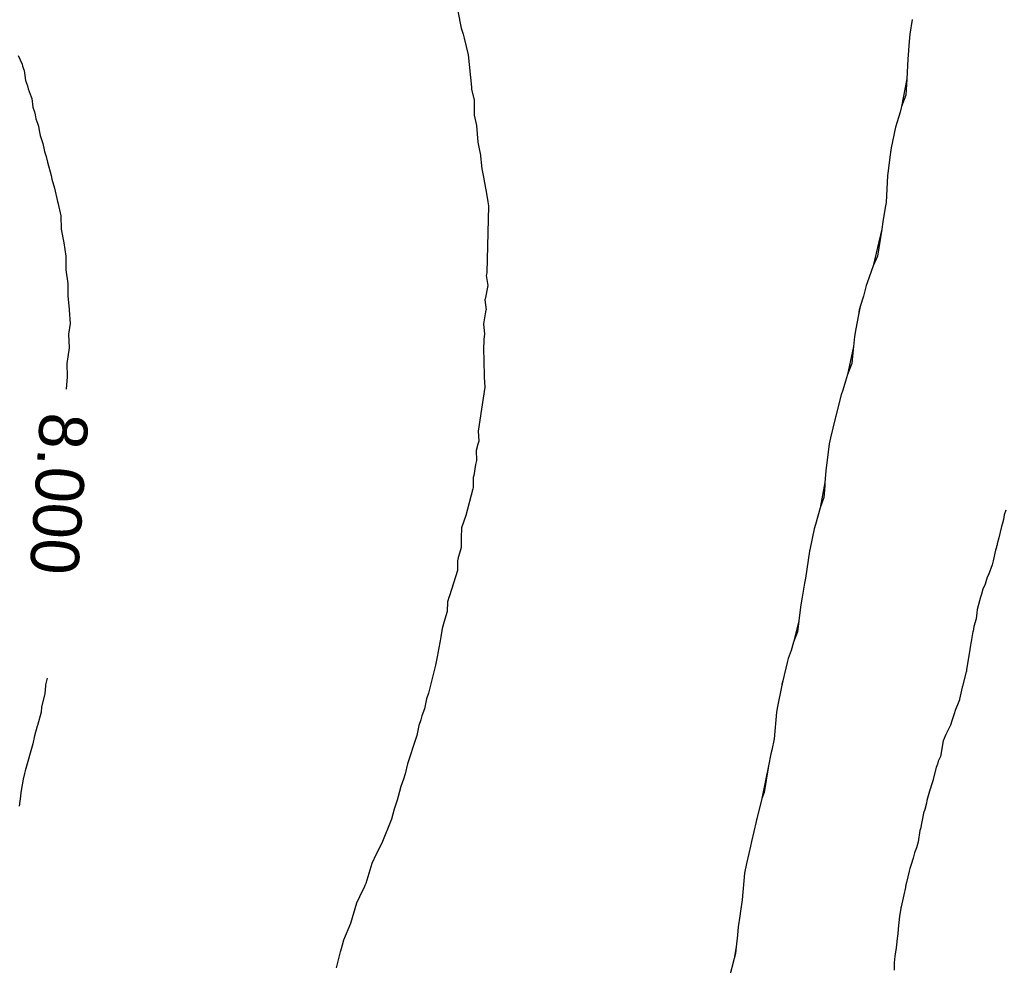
# Model space of a CAD drawing. Extents: x 158343 to 162498, y 431347 to 434500.
# Tile 112 of 248: x 159487 to 159524, y 433988 to 434023. Entities that reach past the tile are written whole.
import ezdxf

# ---------------------------------------------------------------- set-up
doc = ezdxf.new("R2010")
doc.units = 0
doc.header["$LTSCALE"] = 10
doc.header["$MEASUREMENT"] = 0
doc.layers.add('000_arcering', color=8, linetype='CONTINUOUS')
doc.layers.add('def. con-hoogtelijn (index)', color=8, linetype='CONTINUOUS')
doc.styles.add('Style-WORKING', font='WORKING.shx')

# ---------------------------------------------------------------- blocks, each defined once
blk = doc.blocks.new('bestaande hoogtelijnen')
at = {"layer": 'def. con-hoogtelijn (index)'}
for p, q in [((-164.109, -42.856), (-163.988, -43.481)), ((-164.109, -42.856), (-163.988, -43.481)), ((-147.177, -43.166), (-147.262, -43.711)), ((-147.177, -43.166), (-147.262, -43.711)), ((-147.177, -43.166), (-147.262, -43.711)), ((-163.988, -43.481), (-163.915, -43.713)), ((-163.988, -43.481), (-163.915, -43.713)), ((-163.915, -43.713), (-163.872, -43.856)), ((-163.915, -43.713), (-163.872, -43.856)), ((-163.872, -43.856), (-163.727, -44.481)), ((-163.872, -43.856), (-163.727, -44.481)), ((-147.292, -43.981), (-147.337, -44.636)), ((-147.292, -43.981), (-147.337, -44.636)), ((-147.292, -43.981), (-147.337, -44.636)), ((-147.262, -43.711), (-147.292, -43.981)), ((-147.262, -43.711), (-147.292, -43.981)), ((-147.262, -43.711), (-147.292, -43.981)), ((-180.496, -44.498), (-180.342, -44.832)), ((-180.496, -44.498), (-180.342, -44.832)), ((-180.496, -44.498), (-180.342, -44.832)), ((-163.727, -44.481), (-163.599, -45.687)), ((-163.727, -44.481), (-163.599, -45.687)), ((-147.337, -44.636), (-147.38, -45.369)), ((-147.337, -44.636), (-147.38, -45.369)), ((-147.337, -44.636), (-147.38, -45.369)), ((-180.342, -44.832), (-180.332, -44.907)), ((-180.342, -44.832), (-180.332, -44.907)), ((-180.342, -44.832), (-180.332, -44.907)), ((-180.332, -44.907), (-180.264, -45.066)), ((-180.332, -44.907), (-180.264, -45.066)), ((-180.332, -44.907), (-180.264, -45.066)), ((-180.264, -45.066), (-180.218, -45.435)), ((-180.264, -45.066), (-180.218, -45.435)), ((-180.264, -45.066), (-180.218, -45.435)), ((-180.218, -45.435), (-180.14, -45.63)), ((-180.218, -45.435), (-180.14, -45.63)), ((-180.218, -45.435), (-180.14, -45.63)), ((-147.38, -45.369), (-147.57, -46.403)), ((-147.38, -45.369), (-147.57, -46.403)), ((-147.38, -45.369), (-147.57, -46.403)), ((-147.38, -45.369), (-147.387, -45.586)), ((-147.38, -45.369), (-147.387, -45.586)), ((-147.38, -45.369), (-147.387, -45.586)), ((-180.14, -45.63), (-180.123, -45.74)), ((-180.14, -45.63), (-180.123, -45.74)), ((-180.14, -45.63), (-180.123, -45.74)), ((-180.123, -45.74), (-180.007, -46.045)), ((-180.123, -45.74), (-180.007, -46.045)), ((-180.123, -45.74), (-180.007, -46.045)), ((-163.599, -45.687), (-163.599, -45.731)), ((-163.599, -45.687), (-163.599, -45.731)), ((-163.599, -45.731), (-163.598, -45.775)), ((-163.599, -45.731), (-163.598, -45.775)), ((-163.598, -45.775), (-163.498, -46.15)), ((-163.598, -45.775), (-163.498, -46.15)), ((-147.387, -45.586), (-147.409, -45.981)), ((-147.387, -45.586), (-147.409, -45.981)), ((-147.387, -45.586), (-147.409, -45.981)), ((-180.007, -46.045), (-179.986, -46.103)), ((-180.007, -46.045), (-179.986, -46.103)), ((-180.007, -46.045), (-179.986, -46.103)), ((-179.986, -46.103), (-179.94, -46.43)), ((-179.986, -46.103), (-179.94, -46.43)), ((-179.986, -46.103), (-179.94, -46.43)), ((-163.498, -46.15), (-163.504, -46.681)), ((-163.498, -46.15), (-163.504, -46.681)), ((-147.409, -45.981), (-147.57, -46.403)), ((-147.409, -45.981), (-147.57, -46.403)), ((-147.409, -45.981), (-147.57, -46.403)), ((-179.94, -46.43), (-179.882, -46.602)), ((-179.94, -46.43), (-179.882, -46.602)), ((-179.94, -46.43), (-179.882, -46.602)), ((-147.57, -46.403), (-147.626, -46.615)), ((-147.57, -46.403), (-147.626, -46.615)), ((-147.57, -46.403), (-147.626, -46.615)), ((-179.882, -46.602), (-179.864, -46.711)), ((-179.882, -46.602), (-179.864, -46.711)), ((-179.882, -46.602), (-179.864, -46.711)), ((-179.864, -46.711), (-179.833, -46.87)), ((-179.864, -46.711), (-179.833, -46.87)), ((-179.864, -46.711), (-179.833, -46.87)), ((-179.833, -46.87), (-179.762, -47.069)), ((-179.833, -46.87), (-179.762, -47.069)), ((-179.833, -46.87), (-179.762, -47.069)), ((-163.504, -46.681), (-163.503, -46.731)), ((-163.504, -46.681), (-163.503, -46.731)), ((-163.503, -46.731), (-163.416, -47.107)), ((-163.503, -46.731), (-163.416, -47.107)), ((-147.626, -46.615), (-147.743, -46.981)), ((-147.626, -46.615), (-147.743, -46.981)), ((-147.626, -46.615), (-147.743, -46.981)), ((-179.762, -47.069), (-179.738, -47.14)), ((-179.762, -47.069), (-179.738, -47.14)), ((-179.762, -47.069), (-179.738, -47.14)), ((-179.738, -47.14), (-179.711, -47.296)), ((-179.738, -47.14), (-179.711, -47.296)), ((-179.738, -47.14), (-179.711, -47.296)), ((-179.711, -47.296), (-179.673, -47.481)), ((-179.711, -47.296), (-179.673, -47.481)), ((-179.711, -47.296), (-179.673, -47.481)), ((-163.416, -47.107), (-163.369, -47.732)), ((-163.416, -47.107), (-163.369, -47.732)), ((-147.796, -47.177), (-147.958, -47.947)), ((-147.796, -47.177), (-147.958, -47.947)), ((-147.796, -47.177), (-147.958, -47.947)), ((-147.743, -46.981), (-147.796, -47.177)), ((-147.743, -46.981), (-147.796, -47.177)), ((-147.743, -46.981), (-147.796, -47.177)), ((-179.673, -47.481), (-179.577, -47.79)), ((-179.673, -47.481), (-179.577, -47.79)), ((-179.673, -47.481), (-179.577, -47.79)), ((-179.577, -47.79), (-179.526, -48.015)), ((-179.577, -47.79), (-179.526, -48.015)), ((-179.577, -47.79), (-179.526, -48.015)), ((-179.526, -48.015), (-179.508, -48.082)), ((-179.526, -48.015), (-179.508, -48.082)), ((-179.526, -48.015), (-179.508, -48.082)), ((-163.369, -47.732), (-163.284, -48.106)), ((-163.369, -47.732), (-163.284, -48.106)), ((-147.958, -47.947), (-147.992, -48.208)), ((-147.958, -47.947), (-147.992, -48.208)), ((-147.958, -47.947), (-147.992, -48.208)), ((-147.97, -48.004), (-147.992, -48.208)), ((-147.97, -48.004), (-147.992, -48.208)), ((-147.97, -48.004), (-147.992, -48.208)), ((-147.966, -47.981), (-147.97, -48.004)), ((-147.966, -47.981), (-147.97, -48.004)), ((-147.966, -47.981), (-147.97, -48.004)), ((-147.958, -47.947), (-147.966, -47.981)), ((-147.958, -47.947), (-147.966, -47.981)), ((-147.958, -47.947), (-147.966, -47.981)), ((-179.508, -48.082), (-179.45, -48.274)), ((-179.508, -48.082), (-179.45, -48.274)), ((-179.508, -48.082), (-179.45, -48.274)), ((-179.45, -48.274), (-179.399, -48.481)), ((-179.45, -48.274), (-179.399, -48.481)), ((-179.45, -48.274), (-179.399, -48.481)), ((-163.284, -48.106), (-163.281, -48.131)), ((-163.284, -48.106), (-163.281, -48.131)), ((-163.281, -48.131), (-163.218, -48.731)), ((-163.281, -48.131), (-163.218, -48.731)), ((-147.992, -48.208), (-148.088, -48.886)), ((-147.992, -48.208), (-148.088, -48.886)), ((-147.992, -48.208), (-148.088, -48.886)), ((-179.399, -48.481), (-179.265, -48.981)), ((-179.399, -48.481), (-179.265, -48.981)), ((-179.399, -48.481), (-179.265, -48.981)), ((-163.218, -48.731), (-163.144, -49.106)), ((-163.218, -48.731), (-163.144, -49.106)), ((-179.265, -48.981), (-179.237, -49.11)), ((-179.265, -48.981), (-179.237, -49.11)), ((-179.265, -48.981), (-179.237, -49.11)), ((-179.237, -49.11), (-179.141, -49.449)), ((-179.237, -49.11), (-179.141, -49.449)), ((-179.237, -49.11), (-179.141, -49.449)), ((-163.144, -49.106), (-163.128, -49.185)), ((-163.144, -49.106), (-163.128, -49.185)), ((-148.099, -48.981), (-148.151, -49.981)), ((-148.099, -48.981), (-148.151, -49.981)), ((-148.099, -48.981), (-148.151, -49.981)), ((-148.088, -48.886), (-148.099, -48.981)), ((-148.088, -48.886), (-148.099, -48.981)), ((-148.088, -48.886), (-148.099, -48.981)), ((-179.141, -49.449), (-179.024, -49.95)), ((-179.141, -49.449), (-179.024, -49.95)), ((-179.141, -49.449), (-179.024, -49.95)), ((-163.128, -49.185), (-163.055, -49.579)), ((-163.128, -49.185), (-163.055, -49.579)), ((-163.055, -49.579), (-162.993, -49.954)), ((-163.055, -49.579), (-162.993, -49.954)), ((-179.024, -49.95), (-179.016, -49.982)), ((-179.024, -49.95), (-179.016, -49.982)), ((-179.024, -49.95), (-179.016, -49.982)), ((-179.016, -49.982), (-178.902, -50.481)), ((-179.016, -49.982), (-178.902, -50.481)), ((-179.016, -49.982), (-178.902, -50.481)), ((-162.961, -50.106), (-163.023, -52.606)), ((-162.961, -50.106), (-163.023, -52.606)), ((-162.993, -49.954), (-162.961, -50.106)), ((-162.993, -49.954), (-162.961, -50.106)), ((-148.179, -50.168), (-148.271, -50.702)), ((-148.179, -50.168), (-148.271, -50.702)), ((-148.179, -50.168), (-148.271, -50.702)), ((-148.151, -49.981), (-148.179, -50.168)), ((-148.151, -49.981), (-148.179, -50.168)), ((-148.151, -49.981), (-148.179, -50.168)), ((-178.902, -50.481), (-178.894, -50.981)), ((-178.902, -50.481), (-178.894, -50.981)), ((-178.902, -50.481), (-178.894, -50.981)), ((-178.894, -50.981), (-178.796, -51.481)), ((-178.894, -50.981), (-178.796, -51.481)), ((-178.894, -50.981), (-178.796, -51.481)), ((-148.311, -50.981), (-148.635, -52.338)), ((-148.311, -50.981), (-148.635, -52.338)), ((-148.311, -50.981), (-148.635, -52.338)), ((-148.311, -50.981), (-148.472, -51.981)), ((-148.311, -50.981), (-148.472, -51.981)), ((-148.311, -50.981), (-148.472, -51.981)), ((-148.271, -50.702), (-148.311, -50.981)), ((-148.271, -50.702), (-148.311, -50.981)), ((-148.271, -50.702), (-148.311, -50.981)), ((-178.796, -51.481), (-178.714, -51.981)), ((-178.796, -51.481), (-178.714, -51.981)), ((-178.796, -51.481), (-178.714, -51.981)), ((-178.714, -51.981), (-178.713, -52.481)), ((-178.714, -51.981), (-178.713, -52.481)), ((-178.714, -51.981), (-178.713, -52.481)), ((-148.472, -51.981), (-148.635, -52.338)), ((-148.472, -51.981), (-148.635, -52.338)), ((-148.472, -51.981), (-148.635, -52.338)), ((-148.635, -52.338), (-148.775, -52.764)), ((-148.635, -52.338), (-148.775, -52.764)), ((-148.635, -52.338), (-148.775, -52.764)), ((-178.713, -52.481), (-178.713, -52.498)), ((-178.713, -52.481), (-178.713, -52.498)), ((-178.713, -52.481), (-178.713, -52.498)), ((-178.713, -52.498), (-178.646, -52.998)), ((-178.713, -52.498), (-178.646, -52.998)), ((-178.713, -52.498), (-178.646, -52.998)), ((-163.023, -52.606), (-163.047, -52.705)), ((-163.023, -52.606), (-163.047, -52.705)), ((-163.047, -52.705), (-162.996, -53.08)), ((-163.047, -52.705), (-162.996, -53.08)), ((-148.775, -52.764), (-148.858, -52.981)), ((-148.775, -52.764), (-148.858, -52.981)), ((-148.775, -52.764), (-148.858, -52.981)), ((-178.646, -52.998), (-178.643, -53.467)), ((-178.646, -52.998), (-178.643, -53.467)), ((-178.646, -52.998), (-178.643, -53.467)), ((-162.996, -53.08), (-163.095, -53.587)), ((-162.996, -53.08), (-163.095, -53.587)), ((-148.892, -53.081), (-148.992, -53.47)), ((-148.892, -53.081), (-148.992, -53.47)), ((-148.892, -53.081), (-148.992, -53.47)), ((-148.858, -52.981), (-148.892, -53.081)), ((-148.858, -52.981), (-148.892, -53.081)), ((-148.858, -52.981), (-148.892, -53.081)), ((-178.643, -53.467), (-178.589, -53.967)), ((-178.643, -53.467), (-178.589, -53.967)), ((-178.643, -53.467), (-178.589, -53.967)), ((-148.992, -53.47), (-149.119, -53.855)), ((-148.992, -53.47), (-149.119, -53.855)), ((-148.992, -53.47), (-149.119, -53.855)), ((-163.098, -53.603), (-163.099, -53.606)), ((-163.098, -53.603), (-163.099, -53.606)), ((-163.099, -53.606), (-163.059, -53.981)), ((-163.099, -53.606), (-163.059, -53.981)), ((-163.095, -53.587), (-163.098, -53.603)), ((-163.095, -53.587), (-163.098, -53.603)), ((-149.119, -53.855), (-149.184, -54.173)), ((-149.119, -53.855), (-149.184, -54.173)), ((-149.119, -53.855), (-149.184, -54.173)), ((-149.119, -53.855), (-149.152, -53.981)), ((-149.119, -53.855), (-149.152, -53.981)), ((-149.119, -53.855), (-149.152, -53.981)), ((-178.59, -53.981), (-178.592, -53.998)), ((-178.59, -53.981), (-178.592, -53.998)), ((-178.59, -53.981), (-178.592, -53.998)), ((-178.592, -53.998), (-178.552, -54.498)), ((-178.592, -53.998), (-178.552, -54.498)), ((-178.592, -53.998), (-178.552, -54.498)), ((-178.589, -53.967), (-178.59, -53.981)), ((-178.589, -53.967), (-178.59, -53.981)), ((-178.589, -53.967), (-178.59, -53.981)), ((-163.06, -53.986), (-163.15, -54.511)), ((-163.06, -53.986), (-163.15, -54.511)), ((-163.059, -53.981), (-163.06, -53.986)), ((-163.059, -53.981), (-163.06, -53.986)), ((-149.184, -54.173), (-149.278, -54.695)), ((-149.184, -54.173), (-149.278, -54.695)), ((-149.184, -54.173), (-149.278, -54.695)), ((-149.152, -53.981), (-149.184, -54.173)), ((-149.152, -53.981), (-149.184, -54.173)), ((-149.152, -53.981), (-149.184, -54.173)), ((-178.552, -54.498), (-178.619, -54.897)), ((-178.552, -54.498), (-178.619, -54.897)), ((-178.552, -54.498), (-178.619, -54.897)), ((-163.15, -54.511), (-163.119, -54.886)), ((-163.15, -54.511), (-163.119, -54.886)), ((-178.619, -54.897), (-178.592, -55.397)), ((-178.619, -54.897), (-178.592, -55.397)), ((-178.619, -54.897), (-178.592, -55.397)), ((-163.132, -54.981), (-163.137, -55.094)), ((-163.132, -54.981), (-163.137, -55.094)), ((-163.119, -54.886), (-163.132, -54.981)), ((-163.119, -54.886), (-163.132, -54.981)), ((-149.324, -54.981), (-149.365, -55.354)), ((-149.324, -54.981), (-149.365, -55.354)), ((-149.324, -54.981), (-149.365, -55.354)), ((-149.278, -54.695), (-149.324, -54.981)), ((-149.278, -54.695), (-149.324, -54.981)), ((-149.278, -54.695), (-149.324, -54.981)), ((-178.592, -55.397), (-178.679, -55.981)), ((-178.592, -55.397), (-178.679, -55.981)), ((-178.592, -55.397), (-178.679, -55.981)), ((-163.137, -55.094), (-163.157, -55.473)), ((-163.137, -55.094), (-163.157, -55.473)), ((-149.365, -55.354), (-149.584, -56.389)), ((-149.365, -55.354), (-149.584, -56.389)), ((-149.365, -55.354), (-149.584, -56.389)), ((-149.365, -55.354), (-149.385, -55.588)), ((-149.365, -55.354), (-149.385, -55.588)), ((-149.365, -55.354), (-149.385, -55.588)), ((-149.365, -55.354), (-149.365, -55.354)), ((-149.365, -55.354), (-149.365, -55.354)), ((-149.365, -55.354), (-149.365, -55.354)), ((-163.157, -55.473), (-163.137, -55.848)), ((-163.157, -55.473), (-163.137, -55.848)), ((-149.385, -55.588), (-149.429, -55.981)), ((-149.385, -55.588), (-149.429, -55.981)), ((-149.385, -55.588), (-149.429, -55.981)), ((-178.679, -55.981), (-178.662, -56.483)), ((-178.679, -55.981), (-178.662, -56.483)), ((-178.679, -55.981), (-178.662, -56.483)), ((-163.137, -55.848), (-163.142, -55.981)), ((-163.137, -55.848), (-163.142, -55.981)), ((-163.142, -55.981), (-163.129, -56.358)), ((-163.142, -55.981), (-163.129, -56.358)), ((-149.429, -55.981), (-149.584, -56.389)), ((-149.429, -55.981), (-149.584, -56.389)), ((-149.429, -55.981), (-149.584, -56.389)), ((-178.662, -56.483), (-178.709, -56.939)), ((-178.662, -56.483), (-178.709, -56.939)), ((-178.662, -56.483), (-178.709, -56.939)), ((-163.129, -56.358), (-163.123, -56.49)), ((-163.129, -56.358), (-163.123, -56.49)), ((-163.123, -56.49), (-163.102, -56.871)), ((-163.123, -56.49), (-163.102, -56.871)), ((-149.584, -56.389), (-149.657, -56.646)), ((-149.584, -56.389), (-149.657, -56.646)), ((-149.584, -56.389), (-149.657, -56.646)), ((-149.657, -56.646), (-149.767, -56.981)), ((-149.657, -56.646), (-149.767, -56.981)), ((-149.657, -56.646), (-149.767, -56.981)), ((-163.102, -56.871), (-163.347, -58.501)), ((-163.102, -56.871), (-163.347, -58.501)), ((-149.821, -57.152), (-149.992, -57.839)), ((-149.821, -57.152), (-149.992, -57.839)), ((-149.821, -57.152), (-149.992, -57.839)), ((-149.767, -56.981), (-149.821, -57.152)), ((-149.767, -56.981), (-149.821, -57.152)), ((-149.767, -56.981), (-149.821, -57.152)), ((-149.992, -57.839), (-150.046, -58.036)), ((-149.992, -57.839), (-150.046, -58.036)), ((-149.992, -57.839), (-150.046, -58.036)), ((-150.026, -57.948), (-150.034, -57.981)), ((-150.026, -57.948), (-150.034, -57.981)), ((-150.026, -57.948), (-150.034, -57.981)), ((-149.992, -57.839), (-150.026, -57.948)), ((-149.992, -57.839), (-150.026, -57.948)), ((-149.992, -57.839), (-150.026, -57.948)), ((-150.046, -58.036), (-150.224, -58.749)), ((-150.046, -58.036), (-150.224, -58.749)), ((-150.046, -58.036), (-150.224, -58.749)), ((-150.034, -57.981), (-150.046, -58.036)), ((-150.034, -57.981), (-150.046, -58.036)), ((-150.034, -57.981), (-150.046, -58.036)), ((-163.347, -58.501), (-163.331, -58.875)), ((-163.347, -58.501), (-163.331, -58.875)), ((-163.358, -58.99), (-163.423, -59.231)), ((-163.358, -58.99), (-163.423, -59.231)), ((-163.331, -58.875), (-163.358, -58.99)), ((-163.331, -58.875), (-163.358, -58.99)), ((-150.272, -58.981), (-150.393, -59.981)), ((-150.272, -58.981), (-150.393, -59.981)), ((-150.272, -58.981), (-150.393, -59.981)), ((-150.224, -58.749), (-150.272, -58.981)), ((-150.224, -58.749), (-150.272, -58.981)), ((-150.224, -58.749), (-150.272, -58.981)), ((-163.423, -59.231), (-163.417, -59.606)), ((-163.423, -59.231), (-163.417, -59.606)), ((-163.449, -59.751), (-163.517, -60.155)), ((-163.449, -59.751), (-163.517, -60.155)), ((-163.417, -59.606), (-163.449, -59.751)), ((-163.417, -59.606), (-163.449, -59.751)), ((-163.517, -60.155), (-163.532, -60.231)), ((-163.517, -60.155), (-163.532, -60.231)), ((-150.393, -59.981), (-150.428, -60.417)), ((-150.393, -59.981), (-150.428, -60.417)), ((-150.393, -59.981), (-150.428, -60.417)), ((-163.532, -60.231), (-163.539, -60.606)), ((-163.532, -60.231), (-163.539, -60.606)), ((-150.428, -60.417), (-150.61, -61.364)), ((-150.428, -60.417), (-150.61, -61.364)), ((-150.428, -60.417), (-150.61, -61.364)), ((-150.435, -60.539), (-150.472, -60.981)), ((-150.435, -60.539), (-150.472, -60.981)), ((-150.435, -60.539), (-150.472, -60.981)), ((-150.428, -60.417), (-150.435, -60.539)), ((-150.428, -60.417), (-150.435, -60.539)), ((-150.428, -60.417), (-150.435, -60.539)), ((-150.428, -60.417), (-150.428, -60.417)), ((-150.428, -60.417), (-150.428, -60.417)), ((-150.428, -60.417), (-150.428, -60.417)), ((-163.548, -60.658), (-163.812, -61.644)), ((-163.548, -60.658), (-163.812, -61.644)), ((-163.539, -60.606), (-163.548, -60.658)), ((-163.539, -60.606), (-163.548, -60.658)), ((-150.472, -60.981), (-150.61, -61.364)), ((-150.472, -60.981), (-150.61, -61.364)), ((-150.472, -60.981), (-150.61, -61.364)), ((-150.61, -61.364), (-150.691, -61.68)), ((-150.61, -61.364), (-150.691, -61.68)), ((-150.61, -61.364), (-150.691, -61.68)), ((-143.753, -61.621), (-143.78, -61.805)), ((-143.753, -61.621), (-143.78, -61.805)), ((-143.683, -61.451), (-143.753, -61.621)), ((-143.683, -61.451), (-143.753, -61.621)), ((-163.812, -61.644), (-163.974, -62.107)), ((-163.812, -61.644), (-163.974, -62.107)), ((-150.784, -61.981), (-150.83, -62.144)), ((-150.784, -61.981), (-150.83, -62.144)), ((-150.784, -61.981), (-150.83, -62.144)), ((-150.691, -61.68), (-150.784, -61.981)), ((-150.691, -61.68), (-150.784, -61.981)), ((-150.691, -61.68), (-150.784, -61.981)), ((-143.806, -61.935), (-143.851, -62.062)), ((-143.806, -61.935), (-143.851, -62.062)), ((-143.78, -61.805), (-143.806, -61.935)), ((-143.78, -61.805), (-143.806, -61.935)), ((-163.974, -62.107), (-163.988, -62.482)), ((-163.974, -62.107), (-163.988, -62.482)), ((-150.83, -62.144), (-150.992, -62.932)), ((-150.83, -62.144), (-150.992, -62.932)), ((-150.83, -62.144), (-150.992, -62.932)), ((-143.851, -62.062), (-143.944, -62.483)), ((-143.851, -62.062), (-143.944, -62.483)), ((-163.988, -62.482), (-163.988, -62.485)), ((-163.988, -62.482), (-163.988, -62.485)), ((-163.988, -62.485), (-163.98, -62.846)), ((-163.988, -62.485), (-163.98, -62.846)), ((-144.007, -62.705), (-144.015, -62.742)), ((-144.007, -62.705), (-144.015, -62.742)), ((-143.944, -62.483), (-144.007, -62.705)), ((-143.944, -62.483), (-144.007, -62.705)), ((-164.03, -63.02), (-164.094, -63.22)), ((-164.03, -63.02), (-164.094, -63.22)), ((-163.98, -62.846), (-164.03, -63.02)), ((-163.98, -62.846), (-164.03, -63.02)), ((-151.004, -62.981), (-151.155, -63.981)), ((-151.004, -62.981), (-151.155, -63.981)), ((-151.004, -62.981), (-151.155, -63.981)), ((-151.002, -62.971), (-151.004, -62.981)), ((-151.002, -62.971), (-151.004, -62.981)), ((-151.002, -62.971), (-151.004, -62.981)), ((-150.992, -62.932), (-151.002, -62.971)), ((-150.992, -62.932), (-151.002, -62.971)), ((-150.992, -62.932), (-151.002, -62.971)), ((-144.074, -62.939), (-144.163, -63.338)), ((-144.074, -62.939), (-144.163, -63.338)), ((-144.051, -62.862), (-144.074, -62.939)), ((-144.051, -62.862), (-144.074, -62.939)), ((-144.041, -62.829), (-144.051, -62.862)), ((-144.041, -62.829), (-144.051, -62.862)), ((-144.035, -62.805), (-144.041, -62.829)), ((-144.035, -62.805), (-144.041, -62.829)), ((-144.015, -62.742), (-144.035, -62.805)), ((-144.015, -62.742), (-144.035, -62.805)), ((-164.124, -63.338), (-164.125, -63.349)), ((-164.124, -63.338), (-164.125, -63.349)), ((-164.125, -63.349), (-164.124, -63.701)), ((-164.125, -63.349), (-164.124, -63.701)), ((-164.094, -63.231), (-164.124, -63.338)), ((-164.094, -63.231), (-164.124, -63.338)), ((-164.094, -63.22), (-164.094, -63.231)), ((-164.094, -63.22), (-164.094, -63.231)), ((-144.163, -63.338), (-144.196, -63.484)), ((-144.163, -63.338), (-144.196, -63.484)), ((-164.124, -63.701), (-164.425, -64.65)), ((-164.124, -63.701), (-164.425, -64.65)), ((-144.196, -63.484), (-144.335, -63.857)), ((-144.196, -63.484), (-144.335, -63.857)), ((-151.186, -64.175), (-151.276, -64.697)), ((-151.186, -64.175), (-151.276, -64.697)), ((-151.186, -64.175), (-151.276, -64.697)), ((-151.155, -63.981), (-151.186, -64.175)), ((-151.155, -63.981), (-151.186, -64.175)), ((-151.155, -63.981), (-151.186, -64.175)), ((-144.464, -64.206), (-144.542, -64.391)), ((-144.464, -64.206), (-144.542, -64.391)), ((-144.407, -64.033), (-144.464, -64.206)), ((-144.407, -64.033), (-144.464, -64.206)), ((-144.38, -63.944), (-144.407, -64.033)), ((-144.38, -63.944), (-144.407, -64.033)), ((-144.335, -63.857), (-144.38, -63.944)), ((-144.335, -63.857), (-144.38, -63.944)), ((-144.542, -64.391), (-144.595, -64.58)), ((-144.542, -64.391), (-144.595, -64.58)), ((-164.493, -64.867), (-164.507, -65.231)), ((-164.493, -64.867), (-164.507, -65.231)), ((-164.426, -64.673), (-164.493, -64.867)), ((-164.426, -64.673), (-164.493, -64.867)), ((-164.425, -64.662), (-164.426, -64.673)), ((-164.425, -64.662), (-164.426, -64.673)), ((-164.425, -64.65), (-164.425, -64.662)), ((-164.425, -64.65), (-164.425, -64.662)), ((-151.276, -64.697), (-151.321, -64.981)), ((-151.276, -64.697), (-151.321, -64.981)), ((-151.276, -64.697), (-151.321, -64.981)), ((-144.635, -64.688), (-144.755, -65.156)), ((-144.635, -64.688), (-144.755, -65.156)), ((-144.595, -64.58), (-144.635, -64.688)), ((-144.595, -64.58), (-144.635, -64.688)), ((-164.507, -65.231), (-164.592, -65.509)), ((-164.507, -65.231), (-164.592, -65.509)), ((-151.321, -64.981), (-151.372, -65.362)), ((-151.321, -64.981), (-151.372, -65.362)), ((-151.321, -64.981), (-151.372, -65.362)), ((-144.768, -65.273), (-144.798, -65.502)), ((-144.768, -65.273), (-144.798, -65.502)), ((-144.755, -65.156), (-144.768, -65.273)), ((-144.755, -65.156), (-144.768, -65.273)), ((-164.617, -65.603), (-164.689, -65.856)), ((-164.617, -65.603), (-164.689, -65.856)), ((-164.592, -65.509), (-164.617, -65.603)), ((-164.592, -65.509), (-164.617, -65.603)), ((-151.398, -65.576), (-151.604, -66.369)), ((-151.398, -65.576), (-151.604, -66.369)), ((-151.398, -65.576), (-151.604, -66.369)), ((-151.398, -65.576), (-151.454, -65.981)), ((-151.398, -65.576), (-151.454, -65.981)), ((-151.398, -65.576), (-151.454, -65.981)), ((-151.372, -65.362), (-151.398, -65.576)), ((-151.372, -65.362), (-151.398, -65.576)), ((-151.372, -65.362), (-151.398, -65.576)), ((-144.798, -65.502), (-144.885, -65.786)), ((-144.798, -65.502), (-144.885, -65.786)), ((-164.689, -65.856), (-164.74, -66.178)), ((-164.689, -65.856), (-164.74, -66.178)), ((-151.454, -65.981), (-151.604, -66.369)), ((-151.454, -65.981), (-151.604, -66.369)), ((-151.454, -65.981), (-151.604, -66.369)), ((-144.918, -65.979), (-144.97, -66.273)), ((-144.918, -65.979), (-144.97, -66.273)), ((-144.911, -65.958), (-144.918, -65.979)), ((-144.911, -65.958), (-144.918, -65.979)), ((-144.885, -65.786), (-144.911, -65.958)), ((-144.885, -65.786), (-144.911, -65.958)), ((-164.78, -66.38), (-164.852, -66.78)), ((-164.78, -66.38), (-164.852, -66.78)), ((-164.772, -66.326), (-164.78, -66.38)), ((-164.772, -66.326), (-164.78, -66.38)), ((-164.74, -66.178), (-164.772, -66.326)), ((-164.74, -66.178), (-164.772, -66.326)), ((-151.604, -66.369), (-151.693, -66.683)), ((-151.604, -66.369), (-151.693, -66.683)), ((-151.604, -66.369), (-151.693, -66.683)), ((-144.992, -66.405), (-145.003, -66.481)), ((-144.992, -66.405), (-145.003, -66.481)), ((-144.972, -66.284), (-144.992, -66.405)), ((-144.972, -66.284), (-144.992, -66.405)), ((-144.97, -66.273), (-144.972, -66.284)), ((-144.97, -66.273), (-144.972, -66.284)), ((-151.693, -66.683), (-151.793, -66.981)), ((-151.693, -66.683), (-151.793, -66.981)), ((-151.693, -66.683), (-151.793, -66.981)), ((-145.003, -66.481), (-145.06, -66.807)), ((-145.003, -66.481), (-145.06, -66.807)), ((-164.868, -66.856), (-164.939, -67.231)), ((-164.868, -66.856), (-164.939, -67.231)), ((-164.852, -66.78), (-164.868, -66.856)), ((-164.852, -66.78), (-164.868, -66.856)), ((-151.839, -67.134), (-151.992, -67.813)), ((-151.839, -67.134), (-151.992, -67.813)), ((-151.839, -67.134), (-151.992, -67.813)), ((-151.793, -66.981), (-151.839, -67.134)), ((-151.793, -66.981), (-151.839, -67.134)), ((-151.793, -66.981), (-151.839, -67.134)), ((-145.06, -66.807), (-145.148, -67.394)), ((-145.06, -66.807), (-145.148, -67.394)), ((-164.948, -67.283), (-165.207, -68.274)), ((-164.948, -67.283), (-165.207, -68.274)), ((-164.939, -67.231), (-164.948, -67.283)), ((-164.939, -67.231), (-164.948, -67.283)), ((-145.161, -67.473), (-145.305, -68.017)), ((-145.161, -67.473), (-145.305, -68.017)), ((-145.158, -67.462), (-145.161, -67.473)), ((-145.158, -67.462), (-145.161, -67.473)), ((-145.148, -67.394), (-145.158, -67.462)), ((-145.148, -67.394), (-145.158, -67.462)), ((-179.417, -67.716), (-179.472, -67.96)), ((-179.417, -67.716), (-179.472, -67.96)), ((-179.417, -67.716), (-179.472, -67.96)), ((-151.992, -67.813), (-152.05, -68.039)), ((-151.992, -67.813), (-152.05, -68.039)), ((-151.992, -67.813), (-152.05, -68.039)), ((-151.992, -67.813), (-152.03, -67.943)), ((-151.992, -67.813), (-152.03, -67.943)), ((-151.992, -67.813), (-152.03, -67.943)), ((-179.476, -67.999), (-179.493, -68.291)), ((-179.476, -67.999), (-179.493, -68.291)), ((-179.476, -67.999), (-179.493, -68.291)), ((-179.472, -67.96), (-179.476, -67.999)), ((-179.472, -67.96), (-179.476, -67.999)), ((-179.472, -67.96), (-179.476, -67.999)), ((-152.05, -68.039), (-152.2, -68.773)), ((-152.05, -68.039), (-152.2, -68.773)), ((-152.05, -68.039), (-152.2, -68.773)), ((-152.039, -67.981), (-152.05, -68.039)), ((-152.039, -67.981), (-152.05, -68.039)), ((-152.039, -67.981), (-152.05, -68.039)), ((-152.03, -67.943), (-152.039, -67.981)), ((-152.03, -67.943), (-152.039, -67.981)), ((-152.03, -67.943), (-152.039, -67.981)), ((-145.315, -68.055), (-145.412, -68.497)), ((-145.315, -68.055), (-145.412, -68.497)), ((-145.305, -68.017), (-145.315, -68.055)), ((-145.305, -68.017), (-145.315, -68.055)), ((-179.493, -68.291), (-179.625, -68.791)), ((-179.493, -68.291), (-179.625, -68.791)), ((-179.493, -68.291), (-179.625, -68.791)), ((-165.28, -68.481), (-165.357, -68.856)), ((-165.28, -68.481), (-165.357, -68.856)), ((-165.207, -68.274), (-165.28, -68.481)), ((-165.207, -68.274), (-165.28, -68.481)), ((-145.419, -68.519), (-145.495, -68.711)), ((-145.419, -68.519), (-145.495, -68.711)), ((-145.412, -68.497), (-145.419, -68.519)), ((-145.412, -68.497), (-145.419, -68.519)), ((-179.638, -68.968), (-179.639, -68.981)), ((-179.638, -68.968), (-179.639, -68.981)), ((-179.638, -68.968), (-179.639, -68.981)), ((-179.625, -68.791), (-179.638, -68.968)), ((-179.625, -68.791), (-179.638, -68.968)), ((-179.625, -68.791), (-179.638, -68.968)), ((-165.357, -68.856), (-165.445, -69.113)), ((-165.357, -68.856), (-165.445, -69.113)), ((-152.2, -68.773), (-152.236, -68.981)), ((-152.2, -68.773), (-152.236, -68.981)), ((-152.2, -68.773), (-152.236, -68.981)), ((-145.559, -68.887), (-145.625, -69.078)), ((-145.559, -68.887), (-145.625, -69.078)), ((-145.53, -68.791), (-145.559, -68.887)), ((-145.53, -68.791), (-145.559, -68.887)), ((-145.495, -68.711), (-145.53, -68.791)), ((-145.495, -68.711), (-145.53, -68.791)), ((-179.639, -68.981), (-179.776, -69.481)), ((-179.639, -68.981), (-179.776, -69.481)), ((-179.639, -68.981), (-179.776, -69.481)), ((-165.491, -69.271), (-165.558, -69.481)), ((-165.491, -69.271), (-165.558, -69.481)), ((-165.445, -69.113), (-165.491, -69.271)), ((-165.445, -69.113), (-165.491, -69.271)), ((-152.236, -68.981), (-152.322, -69.981)), ((-152.236, -68.981), (-152.322, -69.981)), ((-152.236, -68.981), (-152.322, -69.981)), ((-145.704, -69.304), (-145.752, -69.462)), ((-145.704, -69.304), (-145.752, -69.462)), ((-145.625, -69.078), (-145.704, -69.304)), ((-145.625, -69.078), (-145.704, -69.304)), ((-179.781, -69.5), (-179.878, -69.865)), ((-179.781, -69.5), (-179.878, -69.865)), ((-179.781, -69.5), (-179.878, -69.865)), ((-179.776, -69.481), (-179.781, -69.5)), ((-179.776, -69.481), (-179.781, -69.5)), ((-179.776, -69.481), (-179.781, -69.5)), ((-165.558, -69.481), (-165.639, -69.856)), ((-165.558, -69.481), (-165.639, -69.856)), ((-145.845, -69.663), (-145.924, -69.81)), ((-145.845, -69.663), (-145.924, -69.81)), ((-145.785, -69.536), (-145.845, -69.663)), ((-145.785, -69.536), (-145.845, -69.663)), ((-145.752, -69.462), (-145.785, -69.536)), ((-145.752, -69.462), (-145.785, -69.536)), ((-179.878, -69.865), (-179.947, -70.166)), ((-179.878, -69.865), (-179.947, -70.166)), ((-179.878, -69.865), (-179.947, -70.166)), ((-165.671, -69.968), (-165.981, -70.908)), ((-165.671, -69.968), (-165.981, -70.908)), ((-165.639, -69.856), (-165.671, -69.968)), ((-165.639, -69.856), (-165.671, -69.968)), ((-152.322, -69.981), (-152.409, -70.399)), ((-152.322, -69.981), (-152.409, -70.399)), ((-152.322, -69.981), (-152.409, -70.399)), ((-146.02, -70.048), (-146.128, -70.635)), ((-146.02, -70.048), (-146.128, -70.635)), ((-145.924, -69.81), (-146.02, -70.048)), ((-145.924, -69.81), (-146.02, -70.048)), ((-179.947, -70.166), (-180.231, -71.166)), ((-179.947, -70.166), (-180.231, -71.166)), ((-179.947, -70.166), (-180.231, -71.166)), ((-152.409, -70.399), (-152.442, -70.532)), ((-152.409, -70.399), (-152.442, -70.532)), ((-152.409, -70.399), (-152.442, -70.532)), ((-152.442, -70.532), (-152.528, -70.981)), ((-152.442, -70.532), (-152.528, -70.981)), ((-152.442, -70.532), (-152.528, -70.981)), ((-146.204, -70.808), (-146.232, -70.924)), ((-146.204, -70.808), (-146.232, -70.924)), ((-146.128, -70.635), (-146.204, -70.808)), ((-146.128, -70.635), (-146.204, -70.808)), ((-180.231, -71.166), (-180.257, -71.271)), ((-180.231, -71.166), (-180.257, -71.271)), ((-180.231, -71.166), (-180.257, -71.271)), ((-165.981, -70.908), (-166.066, -71.283)), ((-165.981, -70.908), (-166.066, -71.283)), ((-152.528, -70.981), (-152.775, -72.198)), ((-152.528, -70.981), (-152.775, -72.198)), ((-152.528, -70.981), (-152.775, -72.198)), ((-152.528, -70.981), (-152.693, -71.981)), ((-152.528, -70.981), (-152.693, -71.981)), ((-152.528, -70.981), (-152.693, -71.981)), ((-146.278, -71.042), (-146.395, -71.474)), ((-146.278, -71.042), (-146.395, -71.474)), ((-146.232, -70.924), (-146.278, -71.042)), ((-146.232, -70.924), (-146.278, -71.042)), ((-180.303, -71.481), (-180.34, -71.687)), ((-180.303, -71.481), (-180.34, -71.687)), ((-180.303, -71.481), (-180.34, -71.687)), ((-180.257, -71.271), (-180.303, -71.481)), ((-180.257, -71.271), (-180.303, -71.481)), ((-180.257, -71.271), (-180.303, -71.481)), ((-166.139, -71.481), (-166.229, -71.746)), ((-166.139, -71.481), (-166.229, -71.746)), ((-166.066, -71.283), (-166.139, -71.481)), ((-166.066, -71.283), (-166.139, -71.481)), ((-146.401, -71.506), (-146.48, -71.764)), ((-146.401, -71.506), (-146.48, -71.764)), ((-146.395, -71.474), (-146.401, -71.506)), ((-146.395, -71.474), (-146.401, -71.506)), ((-180.34, -71.687), (-180.392, -71.981)), ((-180.34, -71.687), (-180.392, -71.981)), ((-180.34, -71.687), (-180.392, -71.981)), ((-166.229, -71.746), (-166.327, -72.121)), ((-166.229, -71.746), (-166.327, -72.121)), ((-146.504, -71.839), (-146.629, -72.277)), ((-146.504, -71.839), (-146.629, -72.277)), ((-146.499, -71.82), (-146.504, -71.839)), ((-146.499, -71.82), (-146.504, -71.839)), ((-146.495, -71.808), (-146.499, -71.82)), ((-146.495, -71.808), (-146.499, -71.82)), ((-146.482, -71.771), (-146.495, -71.808)), ((-146.482, -71.771), (-146.495, -71.808)), ((-146.48, -71.764), (-146.482, -71.771)), ((-146.48, -71.764), (-146.482, -71.771)), ((-180.411, -72.116), (-180.459, -72.481)), ((-180.411, -72.116), (-180.459, -72.481)), ((-180.411, -72.116), (-180.459, -72.481)), ((-180.392, -71.981), (-180.411, -72.116)), ((-180.392, -71.981), (-180.411, -72.116)), ((-180.392, -71.981), (-180.411, -72.116)), ((-166.368, -72.258), (-166.439, -72.481)), ((-166.368, -72.258), (-166.439, -72.481)), ((-166.327, -72.121), (-166.368, -72.258)), ((-166.327, -72.121), (-166.368, -72.258)), ((-152.775, -72.198), (-152.972, -72.962)), ((-152.775, -72.198), (-152.972, -72.962)), ((-152.775, -72.198), (-152.972, -72.962)), ((-152.693, -71.981), (-152.775, -72.198)), ((-152.693, -71.981), (-152.775, -72.198)), ((-152.693, -71.981), (-152.775, -72.198)), ((-146.629, -72.277), (-146.648, -72.373)), ((-146.629, -72.277), (-146.648, -72.373)), ((-166.475, -72.598), (-166.577, -72.973)), ((-166.475, -72.598), (-166.577, -72.973)), ((-166.439, -72.481), (-166.475, -72.598)), ((-166.439, -72.481), (-166.475, -72.598)), ((-146.707, -72.612), (-146.759, -72.748)), ((-146.707, -72.612), (-146.759, -72.748)), ((-146.648, -72.373), (-146.707, -72.612)), ((-146.648, -72.373), (-146.707, -72.612)), ((-166.577, -72.973), (-166.936, -73.864)), ((-166.577, -72.973), (-166.936, -73.864)), ((-152.972, -72.962), (-152.992, -73.058)), ((-152.972, -72.962), (-152.992, -73.058)), ((-152.972, -72.962), (-152.992, -73.058)), ((-152.981, -72.992), (-152.992, -73.058)), ((-152.981, -72.992), (-152.992, -73.058)), ((-152.981, -72.992), (-152.992, -73.058)), ((-152.978, -72.981), (-152.981, -72.992)), ((-152.978, -72.981), (-152.981, -72.992)), ((-152.978, -72.981), (-152.981, -72.992)), ((-152.972, -72.962), (-152.978, -72.981)), ((-152.972, -72.962), (-152.978, -72.981)), ((-152.972, -72.962), (-152.978, -72.981)), ((-146.759, -72.748), (-146.874, -73.335)), ((-146.759, -72.748), (-146.874, -73.335)), ((-152.992, -73.058), (-153.17, -73.804)), ((-152.992, -73.058), (-153.17, -73.804)), ((-152.992, -73.058), (-153.17, -73.804)), ((-146.874, -73.335), (-146.887, -73.395)), ((-146.874, -73.335), (-146.887, -73.395)), ((-146.887, -73.395), (-146.96, -73.809)), ((-146.887, -73.395), (-146.96, -73.809)), ((-166.936, -73.864), (-167.15, -74.276)), ((-166.936, -73.864), (-167.15, -74.276)), ((-153.205, -73.981), (-153.263, -74.252)), ((-153.205, -73.981), (-153.263, -74.252)), ((-153.205, -73.981), (-153.263, -74.252)), ((-153.17, -73.804), (-153.205, -73.981)), ((-153.17, -73.804), (-153.205, -73.981)), ((-153.17, -73.804), (-153.205, -73.981)), ((-147.016, -74.036), (-147.089, -74.229)), ((-147.016, -74.036), (-147.089, -74.229)), ((-146.96, -73.809), (-147.016, -74.036)), ((-146.96, -73.809), (-147.016, -74.036)), ((-167.15, -74.276), (-167.319, -74.617)), ((-167.15, -74.276), (-167.319, -74.617)), ((-153.263, -74.252), (-153.354, -74.619)), ((-153.263, -74.252), (-153.354, -74.619)), ((-153.263, -74.252), (-153.354, -74.619)), ((-147.156, -74.455), (-147.201, -74.627)), ((-147.156, -74.455), (-147.201, -74.627)), ((-147.145, -74.417), (-147.156, -74.455)), ((-147.145, -74.417), (-147.156, -74.455)), ((-147.089, -74.229), (-147.145, -74.417)), ((-147.089, -74.229), (-147.145, -74.417)), ((-167.319, -74.617), (-167.533, -75.367)), ((-167.319, -74.617), (-167.533, -75.367)), ((-153.354, -74.619), (-153.424, -74.981)), ((-153.354, -74.619), (-153.424, -74.981)), ((-153.354, -74.619), (-153.424, -74.981)), ((-147.261, -74.809), (-147.284, -74.912)), ((-147.261, -74.809), (-147.284, -74.912)), ((-147.201, -74.627), (-147.261, -74.809)), ((-147.201, -74.627), (-147.261, -74.809)), ((-153.424, -74.981), (-153.509, -75.981)), ((-153.424, -74.981), (-153.509, -75.981)), ((-153.424, -74.981), (-153.509, -75.981)), ((-147.284, -74.912), (-147.387, -75.325)), ((-147.284, -74.912), (-147.387, -75.325)), ((-167.592, -75.481), (-167.775, -75.864)), ((-167.592, -75.481), (-167.775, -75.864)), ((-167.572, -75.442), (-167.592, -75.481)), ((-167.572, -75.442), (-167.592, -75.481)), ((-167.533, -75.367), (-167.572, -75.442)), ((-167.533, -75.367), (-167.572, -75.442)), ((-147.429, -75.511), (-147.486, -75.787)), ((-147.429, -75.511), (-147.486, -75.787)), ((-147.424, -75.493), (-147.429, -75.511)), ((-147.424, -75.493), (-147.429, -75.511)), ((-147.421, -75.483), (-147.424, -75.493)), ((-147.421, -75.483), (-147.424, -75.493)), ((-147.411, -75.423), (-147.421, -75.483)), ((-147.411, -75.423), (-147.421, -75.483)), ((-147.387, -75.325), (-147.411, -75.423)), ((-147.387, -75.325), (-147.411, -75.423)), ((-167.775, -75.864), (-167.888, -76.106)), ((-167.775, -75.864), (-167.888, -76.106)), ((-147.486, -75.787), (-147.585, -76.238)), ((-147.486, -75.787), (-147.585, -76.238)), ((-167.888, -76.106), (-168.106, -76.856)), ((-167.888, -76.106), (-168.106, -76.856)), ((-153.509, -75.981), (-153.575, -76.398)), ((-153.509, -75.981), (-153.575, -76.398)), ((-153.509, -75.981), (-153.575, -76.398)), ((-147.598, -76.305), (-147.649, -76.59)), ((-147.598, -76.305), (-147.649, -76.59)), ((-147.595, -76.278), (-147.598, -76.305)), ((-147.595, -76.278), (-147.598, -76.305)), ((-147.585, -76.238), (-147.595, -76.278)), ((-147.585, -76.238), (-147.595, -76.278)), ((-153.601, -76.59), (-153.66, -76.981)), ((-153.601, -76.59), (-153.66, -76.981)), ((-153.601, -76.59), (-153.66, -76.981)), ((-153.575, -76.398), (-153.601, -76.59)), ((-153.575, -76.398), (-153.601, -76.59)), ((-153.575, -76.398), (-153.601, -76.59)), ((-147.649, -76.59), (-147.672, -76.818)), ((-147.649, -76.59), (-147.672, -76.818)), ((-168.106, -76.856), (-168.367, -77.481)), ((-168.106, -76.856), (-168.367, -77.481)), ((-153.66, -76.981), (-153.685, -77.288)), ((-153.66, -76.981), (-153.685, -77.288)), ((-153.66, -76.981), (-153.685, -77.288)), ((-147.672, -76.818), (-147.698, -77.052)), ((-147.672, -76.818), (-147.698, -77.052)), ((-153.685, -77.288), (-153.736, -77.725)), ((-153.685, -77.288), (-153.736, -77.725)), ((-153.685, -77.288), (-153.736, -77.725)), ((-147.714, -77.242), (-147.74, -77.423)), ((-147.714, -77.242), (-147.74, -77.423)), ((-147.698, -77.052), (-147.714, -77.242)), ((-147.698, -77.052), (-147.714, -77.242)), ((-168.395, -77.578), (-168.486, -77.891)), ((-168.395, -77.578), (-168.486, -77.891)), ((-168.393, -77.572), (-168.395, -77.578)), ((-168.393, -77.572), (-168.395, -77.578)), ((-168.367, -77.481), (-168.393, -77.572)), ((-168.367, -77.481), (-168.393, -77.572)), ((-153.736, -77.725), (-153.815, -78.158)), ((-153.736, -77.725), (-153.815, -78.158)), ((-153.736, -77.725), (-153.815, -78.158)), ((-153.736, -77.725), (-153.758, -77.981)), ((-153.736, -77.725), (-153.758, -77.981)), ((-153.736, -77.725), (-153.758, -77.981)), ((-153.736, -77.725), (-153.736, -77.725)), ((-153.736, -77.725), (-153.736, -77.725)), ((-153.736, -77.725), (-153.736, -77.725)), ((-147.777, -77.766), (-147.821, -78.081)), ((-147.777, -77.766), (-147.821, -78.081)), ((-147.767, -77.655), (-147.777, -77.766)), ((-147.767, -77.655), (-147.777, -77.766)), ((-147.74, -77.423), (-147.767, -77.655)), ((-147.74, -77.423), (-147.767, -77.655)), ((-168.492, -77.915), (-168.644, -78.51)), ((-168.492, -77.915), (-168.644, -78.51)), ((-168.486, -77.891), (-168.492, -77.915)), ((-168.486, -77.891), (-168.492, -77.915)), ((-153.758, -77.981), (-153.815, -78.158)), ((-153.758, -77.981), (-153.815, -78.158)), ((-153.758, -77.981), (-153.815, -78.158)), ((-147.821, -78.081), (-147.85, -78.324)), ((-147.821, -78.081), (-147.85, -78.324)), ((-153.815, -78.158), (-153.992, -78.884)), ((-153.815, -78.158), (-153.992, -78.884)), ((-153.815, -78.158), (-153.992, -78.884)), ((-147.85, -78.324), (-147.851, -78.597)), ((-147.85, -78.324), (-147.851, -78.597))]:
    blk.add_line(p, q, dxfattribs=at)
at = {"layer": 'def. con-hoogtelijn (index)', "style": 'Style-WORKING'}
blk.add_text('8.000', height=1.8, rotation=266.244, dxfattribs=at).set_placement((-179.666, -57.778))
blk.add_text('8.000', height=1.8, rotation=266.244, dxfattribs=at).set_placement((-179.666, -57.778))
blk.add_text('8.000', height=1.8, rotation=266.244, dxfattribs=at).set_placement((-179.666, -57.778))

msp = doc.modelspace()

# ---------------------------------------------------------------- block references
at = {"layer": '000_arcering'}
msp.add_blockref('bestaande hoogtelijnen', (159667.804, 434066.432), dxfattribs=at)

doc.saveas('drawing.dxf')
